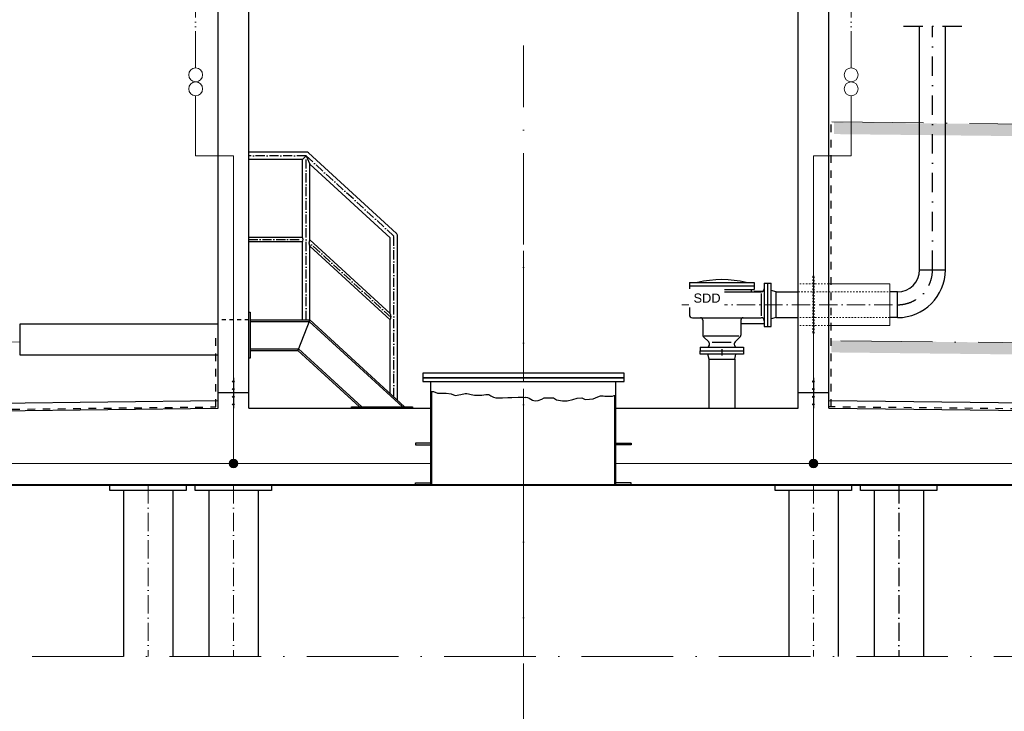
# Model space of a CAD drawing. Header units: millimetres. Extents: x -1777 to 1198744, y 17256 to 76241.
# Tile 6 of 201: x 16109 to 22560, y 53684 to 58217. Entities that reach past the tile are written whole.
import ezdxf

# ---------------------------------------------------------------- set-up
doc = ezdxf.new("R2010")
doc.units = ezdxf.units.MM
for name, pattern in [('ACAD_ISO05W100', [33, 24, -3, 0, -3, 0, -3]), ('ACAD_ISO10W100', [18, 12, -3, 0, -3]), ('DASHDOT', [25.4, 12.7, -6.35, 0, -6.35]), ('JIS_02_1.0', [2, 1, -1])]:
    doc.linetypes.add(name, pattern=pattern)
for name, color, linetype, lineweight in [('Beschriftung', 7, 'Continuous', 9), ('Mittellinien', 7, 'Continuous', 5), ('Trennstelle', 36, 'Continuous', 18), ('Verz. Bandstahl 30x3_5mm im Beton', 5, 'GRENZE1', 18), ('Verz. Rundstahl D_8mm', 6, 'ACAD_ISO05W100', 18)]:
    doc.layers.add(name, color=color, linetype=linetype, lineweight=lineweight)
doc.styles.add('LBB3.5M1000', font='isocp.shx', dxfattribs={"height": 3.5})
doc.linetypes.add('GRENZE1', pattern='A,6.35,-2.54,[133,ltypeshp.shx,S=2.54,R=0,X=-2.54,Y=0],-2.54,25.4', length=36.83)
pattern_1 = [(45, (102204.88, 93720.04), (-224.5064, 224.5064), []), (45, (102429.4, 93720.04), (-224.5064, 224.5064), [158.75, -79.375])]

msp = doc.modelspace()

# ---------------------------------------------------------------- hatches: boundary and pattern name
at = {"lineweight": 5}
h = msp.add_hatch(dxfattribs=at)
h.set_pattern_fill('EARTH', color=253, scale=12.5, angle=44.866984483, style=0)
h.set_pattern_definition([(44.867, (12622.08, 53891.58), (0.2606, 112.2529), [79.375, -79.375]), (44.867, (12601.08, 53912.68), (0.2606, 112.2529), [79.375, -79.375]), (44.867, (12580.08, 53933.775), (0.2606, 112.2529), [79.375, -79.375]), (134.867, (12580.115, 53947.81), (-112.2529, 0.2606), [79.375, -79.375]), (134.867, (12601.21, 53968.805), (-112.2529, 0.2606), [79.375, -79.375]), (134.867, (12622.31, 53989.8), (-112.2529, 0.2606), [79.375, -79.375])])
h.paths.add_polyline_path([(35809.38285, 57389.6602), (21444.32792, 57543.39551), (21443.64298, 57466.73888), (35808.65314, 57307.99327)])
h = msp.add_hatch(dxfattribs=at)
h.set_pattern_fill('EARTH', color=253, scale=12.5, angle=44.866984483, style=0)
h.set_pattern_definition([(44.867, (12605.974, 52460.86), (0.2606, 112.2529), [79.375, -79.375]), (44.867, (12584.976, 52481.96), (0.2606, 112.2529), [79.375, -79.375]), (44.867, (12563.98, 52503.05), (0.2606, 112.2529), [79.375, -79.375]), (134.867, (12564.01, 52517.085), (-112.2529, 0.2606), [79.375, -79.375]), (134.867, (12585.106, 52538.08), (-112.2529, 0.2606), [79.375, -79.375]), (134.867, (12606.2, 52559.08), (-112.2529, 0.2606), [79.375, -79.375])])
h.paths.add_polyline_path([(35793.27717, 55958.93897), (21428.22224, 56112.67429), (21427.5373, 56036.01765), (35792.54746, 55877.27204)])
h = msp.add_hatch()
h.set_pattern_fill('ANSI33', color=256, scale=50, style=0)
h.set_pattern_definition(pattern_1)
h.paths.add_polyline_path([(17504.77025, 55845.44008, 1), (17514.77025, 55845.44008, 1)], flags=17)
h = msp.add_hatch()
h.set_pattern_fill('ANSI33', color=256, scale=50, style=0)
h.set_pattern_definition(pattern_1)
h.paths.add_polyline_path([(17504.77025, 55795.44008, 1), (17514.77025, 55795.44008, 1)], flags=17)
at = {"layer": 'Verz. Bandstahl 30x3_5mm im Beton'}
h = msp.add_hatch(color=256, dxfattribs=at)
h.dxf.hatch_style = 1
edge = h.paths.add_edge_path()
edge.add_arc((17509.77025, 55308.56785), 28.40085, 0, 360)
h = msp.add_hatch(color=256, dxfattribs=at)
h.dxf.hatch_style = 1
edge = h.paths.add_edge_path()
edge.add_arc((21309.77025, 55308.56785), 28.40085, 0, 360)

# ---------------------------------------------------------------- linework, layer by layer
for p, q in [((21209.77025, 55670.26715), (21209.77025, 58692.5375)), ((21409.77025, 55670.26715), (21409.77025, 58677.59273)), ((17609.77025, 55670.26715), (17609.77025, 58576.3968)), ((17409.77025, 55670.26715), (17409.77025, 58549.26167)), ((22005.62025, 56577.26715), (22005.62025, 58173.80288)), ((22173.92025, 56577.26715), (22173.92025, 58173.80288)), ((17985.62025, 57349.26715), (17609.77025, 57349.26715)), ((17961.47025, 57300.96715), (17609.77025, 57300.96715)), ((17961.47025, 57300.96715), (17985.62025, 57325.11715)), ((17961.47025, 56790.06715), (17961.47025, 57300.96715)), ((17985.62025, 57325.11715), (18009.77025, 57270.28596)), ((18001.92285, 57342.9342), (18578.39507, 56815.46213)), ((18009.77025, 56773.30326), (18009.77025, 57270.28596)), ((18009.77025, 57270.28596), (18537.33741, 56787.562)), ((17961.47025, 56790.06715), (17609.77025, 56790.06715)), ((18537.33741, 56290.5793), (18009.77025, 56773.30326)), ((18537.33741, 56290.5793), (18537.33741, 56787.562)), ((18585.63741, 55722.34869), (18585.63741, 56798.21818)), ((17961.47025, 56760.16715), (17609.77025, 56760.16715)), ((17961.47025, 56249.26715), (17961.47025, 56760.16715)), ((18009.77025, 56249.26715), (18009.77025, 56732.77552)), ((18537.33741, 56250.05156), (18009.77025, 56732.77552)), ((22005.62025, 56577.26715), (22173.92025, 56577.26715)), ((21064.77025, 56432.41715), (21209.77025, 56432.41715)), ((21859.77025, 56432.41715), (21809.77025, 56432.41715)), ((21859.77025, 56264.11715), (21859.77025, 56432.41715)), ((21064.77025, 56264.11715), (21209.77025, 56264.11715)), ((21859.77025, 56264.11715), (21809.77025, 56264.11715)), ((17409.77025, 56220.26715), (16109.77025, 56220.26715)), ((16109.77025, 56220.26715), (16109.77025, 56020.26715)), ((17619.77025, 56249.26715), (18009.77025, 56249.26715)), ((17619.77025, 56239.26715), (18005.88563, 56239.26715)), ((18009.77025, 56249.26715), (17932.07785, 56049.26715)), ((18005.88563, 56239.26715), (18616.81459, 55680.26715)), ((18009.77025, 56249.26715), (18631.62817, 55680.26715)), ((18537.33741, 55766.54319), (18537.33741, 56250.05156)), ((17619.77025, 56059.26715), (17935.96247, 56059.26715)), ((17935.96247, 56059.26715), (18350.17012, 55680.26715)), ((16109.77025, 56020.26715), (17409.77025, 56020.26715)), ((17619.77025, 56049.26715), (17932.07785, 56049.26715)), ((17932.07785, 56049.26715), (18335.35654, 55680.26715)), ((20625.62025, 55991.26715), (20617.77025, 56024.26715)), ((20793.92025, 55991.26715), (20801.77025, 56024.26715)), ((17509.77025, 55870.26715), (17509.77025, 55850.44008)), ((21309.77025, 55870.26715), (21309.77025, 55850.44008)), ((17509.77025, 55840.44008), (17509.77025, 55800.44008)), ((18803.47356, 55170.26715), (18803.47356, 55845.26715)), ((20015.47356, 55170.26715), (20015.47356, 55845.26715)), ((21309.77025, 55840.44008), (21309.77025, 55800.44008)), ((17609.77025, 55770.26715), (17409.77025, 55770.26715)), ((17509.77025, 55790.44008), (17509.77025, 55750.09421)), ((17509.77025, 55740.09421), (17509.77025, 55700.09421)), ((18809.47356, 55165.26715), (18809.47356, 55779.27021)), ((20009.47356, 55165.26715), (20009.47356, 55754.63282)), ((21409.77025, 55770.26715), (21209.77025, 55770.26715)), ((21309.77025, 55790.44008), (21309.77025, 55750.09421)), ((21309.77025, 55740.09421), (21309.77025, 55700.09421)), ((4060.88249, 55569.99948), (17409.77025, 55720.27032)), ((4084.77025, 55520.26715), (17409.77025, 55670.26715)), ((17509.77025, 55690.09421), (17509.77025, 55670.26715)), ((17609.77025, 55670.26715), (18803.47356, 55670.26715)), ((20015.47356, 55670.26715), (21209.77025, 55670.26715)), ((21309.77025, 55690.09421), (21309.77025, 55670.26715)), ((21409.77025, 55720.27032), (34734.77025, 55570.27032)), ((21409.77025, 55670.26715), (34734.77025, 55520.26715)), ((4484.77025, 55170.26715), (34334.77025, 55170.26715)), ((4509.77025, 55165.26715), (34309.77025, 55165.26715)), ((16700.98932, 55130.26715), (16700.98932, 55165.26715)), ((17200.98932, 55165.26715), (17200.98932, 55130.26715)), ((17259.58761, 55130.26715), (17259.58761, 55165.26715)), ((17759.58761, 55165.26715), (17759.58761, 55130.26715)), ((21059.95289, 55130.26715), (21059.95289, 55165.26715)), ((21559.95289, 55165.26715), (21559.95289, 55130.26715)), ((21618.55118, 55130.26715), (21618.55118, 55165.26715)), ((22118.55118, 55165.26715), (22118.55118, 55130.26715)), ((17200.98932, 55130.26715), (16700.98932, 55130.26715)), ((16789.03932, 55130.26715), (16789.03932, 54042.16143)), ((17112.93932, 55130.26715), (17112.93932, 54042.16143)), ((17759.58761, 55130.26715), (17259.58761, 55130.26715)), ((17347.63761, 55130.26715), (17347.63761, 54042.16143)), ((17671.53761, 55130.26715), (17671.53761, 54042.16143)), ((21559.95289, 55130.26715), (21059.95289, 55130.26715)), ((21148.00289, 55130.26715), (21148.00289, 54042.16143)), ((21471.90289, 55130.26715), (21471.90289, 54042.16143)), ((22118.55118, 55130.26715), (21618.55118, 55130.26715)), ((21706.60118, 55130.26715), (21706.60118, 54042.16143)), ((22030.50118, 55130.26715), (22030.50118, 54042.16143))]:
    msp.add_line(p, q)
at = {"linetype": 'DASHDOT', "ltscale": 10}
for p, q in [((21900.45306, 58173.80288), (22282.36641, 58173.80288)), ((22089.77025, 56577.26715), (22089.77025, 58173.80288))]:
    msp.add_line(p, q, dxfattribs=at)
at = {"linetype": 'JIS_02_1.0', "ltscale": 50}
for p, q in [((21425.88249, 55679.15649), (21425.88249, 57546.58577)), ((17393.65801, 55678.97501), (17393.65801, 56170.26715)), ((4060.88249, 55528.80326), (17393.65801, 55678.97501)), ((34750.78243, 55536.38052), (21409.77025, 55679.15649))]:
    msp.add_line(p, q, dxfattribs=at)
at = {"linetype": 'ACAD_ISO10W100', "ltscale": 5}
for p, q in [((17985.62995, 57325.12776), (17609.77025, 57325.12776)), ((17985.62025, 56249.26715), (17985.62025, 57325.11715)), ((18561.48741, 56798.21818), (17985.62995, 57325.12776)), ((17609.77025, 56775.11715), (17966.65396, 56775.11715)), ((18561.48741, 55744.44594), (18561.48741, 56798.21818)), ((18542.5074, 56265.58489), (18004.58653, 56757.78249))]:
    msp.add_line(p, q, dxfattribs=at)
at = {"linetype": 'Continuous', "lineweight": -2, "ltscale": 10}
for p, q in [((20497.27025, 56493.26715), (20497.27025, 56449.26715)), ((20497.27025, 56493.26715), (20922.27025, 56493.26715)), ((20497.27025, 56471.26715), (20922.27025, 56471.26715)), ((20497.27025, 56449.26715), (20922.27025, 56449.26715)), ((20517.27025, 56449.26715), (20517.27025, 56433.26715)), ((20902.27025, 56449.26715), (20902.27025, 56433.26715)), ((20922.27025, 56493.26715), (20922.27025, 56449.26715)), ((20987.77025, 56490.76715), (20987.77025, 56205.76715)), ((20987.77025, 56490.76715), (21031.77025, 56490.76715)), ((21009.77025, 56490.76715), (21009.77025, 56205.76715)), ((21031.77025, 56205.76715), (21031.77025, 56490.76715)), ((20497.27025, 56413.26715), (20497.27025, 56283.26715)), ((20517.27025, 56433.26715), (20967.77025, 56433.26715)), ((20970.47375, 56276.34655), (20970.47375, 56421.43695)), ((21064.77025, 56432.41715), (21031.77025, 56441.25945)), ((21064.77025, 56264.11715), (21064.77025, 56432.41715)), ((20517.27025, 56263.26715), (20967.77025, 56263.26715)), ((21064.77025, 56264.11715), (21031.77025, 56255.27485)), ((20584.77025, 56248.26715), (20584.77025, 56149.48035)), ((20834.77025, 56248.26715), (20834.77025, 56149.48035)), ((20834.77025, 56225.41715), (20987.77025, 56225.41715)), ((20987.77025, 56205.76715), (21031.77025, 56205.76715)), ((20623.62805, 56104.40925), (20589.16365, 56138.87375)), ((20593.92515, 56144.88105), (20820.74595, 56144.88105)), ((20795.91225, 56104.40925), (20830.37685, 56138.87375)), ((20567.27025, 56070.26715), (20567.27025, 56046.26715)), ((20567.27025, 56070.26715), (20852.27025, 56070.26715)), ((20646.56055, 56103.26715), (20769.73845, 56103.26715)), ((20852.27025, 56070.26715), (20852.27025, 56046.26715)), ((20709.77025, 56056.26715), (20709.77025, 56016.26715))]:
    msp.add_line(p, q, dxfattribs=at)
at = {"linetype": 'JIS_02_1.0', "lineweight": 18, "ltscale": 10}
for p, q in [((21409.77025, 56484.76715), (21209.77025, 56484.76715)), ((21209.77025, 56432.41715), (21809.77025, 56432.41715)), ((21809.77025, 56264.11715), (21209.77025, 56264.11715)), ((21409.77025, 56211.76715), (21209.77025, 56211.76715))]:
    msp.add_line(p, q, dxfattribs=at)
at = {"lineweight": 13}
for p, q in [((21409.77025, 56484.76715), (21809.77025, 56484.76715)), ((21809.77025, 56484.76715), (21809.77025, 56211.76715)), ((21809.77025, 56211.76715), (21409.77025, 56211.76715))]:
    msp.add_line(p, q, dxfattribs=at)
at = {"linetype": 'ACAD_ISO10W100', "lineweight": 18, "ltscale": 5}
msp.add_line((20980.999, 56438.26715), (20902.27025, 56438.26715), dxfattribs=at)
at = {"linetype": 'ACAD_ISO10W100', "lineweight": 18, "ltscale": 10}
msp.add_line((20447.27025, 56348.26715), (21859.77025, 56348.26715), dxfattribs=at)
at = {"linetype": 'JIS_02_1.0', "ltscale": 25}
msp.add_line((17609.77025, 56249.26715), (17409.77025, 56249.26715), dxfattribs=at)
at = {"linetype": 'ACAD_ISO10W100', "ltscale": 10}
msp.add_line((21868.55118, 55165.26715), (21868.55118, 54042.16143), dxfattribs=at)
at = {"linetype": 'JIS_02_1.0', "lineweight": 18, "ltscale": 10}
msp.add_lwpolyline([(21304.77025, 56534.76715), (21304.77025, 56161.76715), (21314.77025, 56161.76715), (21314.77025, 56534.76715)], close=True, dxfattribs=at)
for points in [[(17609.77025, 56299.26715), (17619.77025, 56299.26715), (17619.77025, 55999.26715), (17609.77025, 55999.26715)], [(20625.62025, 55670.26715), (20625.62025, 55991.26715), (20793.92025, 55991.26715), (20793.92025, 55670.26715)], [(18803.77025, 55779.27021), (18820.81273, 55779.27021), (18846.90771, 55769.78434), (18865.88593, 55769.78434), (18902.65604, 55769.78434), (18937.05378, 55765.04129), (18963.14875, 55754.36976), (18998.73251, 55760.29846), (19028.38586, 55766.22694), (19037.87497, 55766.22694), (19049.73611, 55765.04129), (19067.52833, 55760.29846), (19078.20345, 55757.92694), (19090.06459, 55755.55541), (19109.04282, 55755.55541), (19136.32381, 55756.74107), (19162.41878, 55759.11259), (19183.76904, 55759.11259), (19196.81652, 55751.99824), (19213.42239, 55742.51237), (19228.84224, 55738.95519), (19251.3785, 55738.95519), (19271.54274, 55738.95519), (19308.31285, 55740.14084), (19334.40782, 55741.32671), (19374.7363, 55743.69802), (19406.76168, 55742.51237), (19422.18153, 55741.32671), (19424.55389, 55742.51237), (19436.41503, 55741.32671), (19447.09016, 55736.58367), (19469.62676, 55723.54062), (19486.23262, 55718.79757), (19506.39686, 55719.98344), (19531.30549, 55730.65497), (19545.53933, 55738.95519), (19562.14519, 55738.95519), (19583.49544, 55738.95519), (19606.03204, 55737.76932), (19627.3823, 55725.91214), (19665.33841, 55717.61192), (19696.17778, 55718.79757), (19734.13423, 55727.09779), (19762.60123, 55735.39801), (19793.4406, 55737.76932), (19814.79118, 55727.09779), (19842.07217, 55729.46932), (19865.79479, 55731.84084), (19897.82017, 55744.88389), (19915.61238, 55751.99824), (19932.21824, 55750.81259), (19942.89337, 55749.62672), (19968.98801, 55748.44106), (19992.71063, 55748.44106), (20003.38609, 55753.18389), (20015.77025, 55756.13154)], [(18283.49235, 55670.26715), (18283.49235, 55680.26715), (18683.49235, 55680.26715), (18683.49235, 55670.26715)], [(18803.47356, 55440.26715), (18703.47356, 55440.26715), (18703.47356, 55430.26715), (18803.47356, 55430.26715)], [(20015.47356, 55440.26715), (20115.47356, 55440.26715), (20115.47356, 55430.26715), (20015.47356, 55430.26715)], [(18703.47356, 55170.26715), (18703.47356, 55180.26715), (18803.47356, 55180.26715)], [(20115.47356, 55170.26715), (20115.47356, 55180.26715), (20015.47356, 55180.26715)]]:
    msp.add_lwpolyline(points)
at = {"linetype": 'Continuous', "lineweight": -2, "ltscale": 10}
msp.add_lwpolyline([(20852.27025, 56024.26715), (20567.27025, 56024.26715), (20567.27025, 56046.26715), (20852.27025, 56046.26715)], close=True, dxfattribs=at)
for points in [[(18749.77025, 55870.26715), (20069.77025, 55870.26715), (20069.77025, 55900.26715), (18749.77025, 55900.26715)], [(18749.77025, 55845.26715), (20069.77025, 55845.26715), (20069.77025, 55870.26715), (18749.77025, 55870.26715)]]:
    msp.add_lwpolyline(points, close=True)
for centre in [(17509.77025, 55845.44008), (17509.77025, 55795.44008), (21309.77025, 55845.44008), (21309.77025, 55795.44008), (17509.77025, 55745.09421), (21309.77025, 55745.09421), (17509.77025, 55695.09421), (21309.77025, 55695.09421)]:
    msp.add_circle(centre, 5)
for centre, radius, start, end in [((17985.62025, 57325.11715), 24.15, 47.54148654, 90), ((17942.50396, 56775.11715), 24.15, 321.753380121, 38.246619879), ((18044.61558, 56753.03939), 40.30908, 149.820393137, 210.179606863), ((18561.48741, 56798.21818), 24.15, 0, 49.518800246), ((21860.77025, 56577.26715), 313.15, 270, 0), ((21860.77025, 56577.26715), 144.85, 270, 0), ((18502.37433, 56270.31543), 40.41091, 329.90432235, 30.09567765)]:
    msp.add_arc(centre, radius, start, end)
at = {"linetype": 'DASHDOT', "ltscale": 10}
msp.add_arc((21860.77025, 56577.26715), 229, 270, 0, dxfattribs=at)
at = {"linetype": 'Continuous', "lineweight": -2, "ltscale": 10}
for centre, radius, start, end in [((20709.77025, 55863.26715), 650, 75.749966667, 104.250033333), ((20967.77025, 56453.26715), 20, 270, 0), ((20517.27025, 56413.26715), 20, 90, 180), ((20517.27025, 56283.26715), 20, 180, 270), ((20569.77025, 56248.26715), 15, 0, 90), ((20849.77025, 56248.26715), 15, 90, 180), ((20967.77025, 56243.26715), 20, 0, 90), ((20599.77025, 56149.48035), 15, 180, 225), ((20819.77025, 56149.48038), 15, 314.999822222, 0), ((20609.48589, 56090.26715), 20, 270, 44.999947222), ((20810.05446, 56090.26715), 20, 135.000163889, 270)]:
    msp.add_arc(centre, radius, start, end, dxfattribs=at)
at = {"layer": 'Mittellinien', "linetype": 'ACAD_ISO10W100', "ltscale": 50}
for p, q in [((19409.77025, 54042.16143), (19409.77025, 58048.44617)), ((33731.60002, 57408.05987), (21425.88249, 57546.58577)), ((16109.77025, 56105.633), (5956.57492, 55991.33812)), ((33789.55839, 55980.38284), (21409.77025, 56112.87176)), ((-11.47995, 54042.16143), (38831.02044, 54042.16143))]:
    msp.add_line(p, q, dxfattribs=at)
at = {"layer": 'Mittellinien', "linetype": 'ACAD_ISO10W100', "ltscale": 100}
msp.add_line((19409.77025, 52797.37245), (19409.77025, 56702.52298), dxfattribs=at)
at = {"layer": 'Mittellinien', "linetype": 'ACAD_ISO10W100', "ltscale": 10}
for p, q in [((16950.98932, 55165.26715), (16950.98932, 54042.16143)), ((17509.58761, 55165.26715), (17509.58761, 54042.16143)), ((21309.95289, 55165.26715), (21309.95289, 54042.16143))]:
    msp.add_line(p, q, dxfattribs=at)
at = {"layer": 'Trennstelle'}
for p, q in [((17262.21362, 57718.089), (17262.21362, 57325.12776)), ((21557.32688, 57718.089), (21557.32688, 57325.12776))]:
    msp.add_line(p, q, dxfattribs=at)
for centre in [(17262.21362, 57854.72565), (21557.32688, 57854.72565), (17262.21362, 57763.63455), (21557.32688, 57763.63455)]:
    msp.add_circle(centre, 45.54555, dxfattribs=at)
at = {"layer": 'Verz. Bandstahl 30x3_5mm im Beton', "ltscale": 15}
for p, q in [((17481.3694, 55308.56785), (3794.77025, 55308.56785)), ((18803.47356, 55308.56785), (17538.17109, 55308.56785))]:
    msp.add_line(p, q, dxfattribs=at)
for points in [[(17509.77025, 55336.9687), (17509.77025, 57325.12776), (17262.21362, 57325.12776)], [(21309.77025, 55336.9687), (21309.77025, 57325.12776), (21557.32688, 57325.12776)], [(21338.17109, 55308.56785), (31096.51443, 55308.56785), (31096.51443, 55802.57908)], [(20015.47356, 55308.56785), (21281.3694, 55308.56785)]]:
    msp.add_lwpolyline(points, dxfattribs=at)
at = {"layer": 'Verz. Bandstahl 30x3_5mm im Beton', "linetype": 'Continuous'}
for centre in [(17509.77025, 55308.56785), (21309.77025, 55308.56785)]:
    msp.add_circle(centre, 28.40085, dxfattribs=at)
at = {"layer": 'Verz. Rundstahl D_8mm', "ltscale": 10}
for p, q in [((21557.32688, 57900.2712), (21557.32688, 58411.29756)), ((17262.21362, 57900.2712), (17262.21362, 58290.99309))]:
    msp.add_line(p, q, dxfattribs=at)

# ---------------------------------------------------------------- next in the draw order: texts
at = {"layer": 'Beschriftung', "insert": (20524.35804, 56422.01446), "char_height": 60, "width": 172.6026639, "attachment_point": 1, "style": 'LBB3.5M1000', "bg_fill": 2}
msp.add_mtext('{\\fArial|b0|i0|c0|p34;\\C256;SDD}', dxfattribs=at)

doc.saveas('drawing.dxf')
